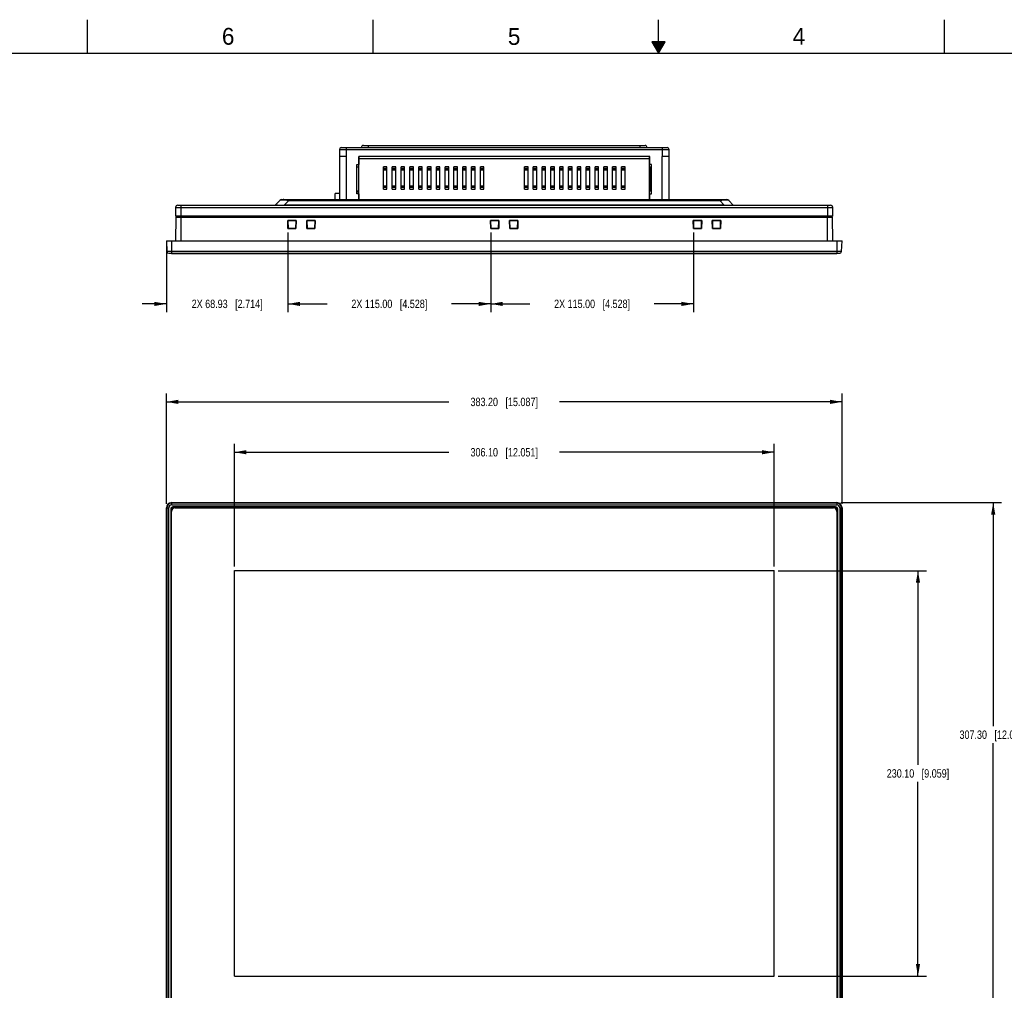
# Model space of a CAD drawing. Header units: inches. Extents: x 0 to 34, y 0 to 22.
# Tile 5 of 14: x 7.5 to 22.1, y 7.5 to 22. Entities that reach past the tile are written whole.
import ezdxf

# ---------------------------------------------------------------- set-up
doc = ezdxf.new("R2010")
doc.units = ezdxf.units.IN
doc.header["$LTSCALE"] = 1.87
doc.header["$MEASUREMENT"] = 0
doc.layers.get('0').update_dxf_attribs({"linetype": 'CONTINUOUS'})
doc.layers.add('DIMENSIONS', color=7, linetype='CONTINUOUS')
doc.styles.get("Standard").update_dxf_attribs({"font": 'txt', "width": 0.8})
doc.styles.add('TEXTSTYLE_2', font='txt')
doc.dimstyles.new('DIMSTYLE_2', dxfattribs={"dimtxt": 0.125, "dimasz": 0.18, "dimexe": 0.125, "dimexo": 0.0625, "dimgap": 0.0625, "dimtad": 0, "dimtih": 1, "dimtoh": 1, "dimdec": 3, "dimlfac": 1.5, "dimzin": 4, "dimdsep": 46, "dimtxsty": 'STANDARD', "dimblk": '_FILLED', "dimblk1": '_FILLED', "dimblk2": '_FILLED', "dimcen": 0.09, "dimadec": 0, "dimazin": 0, "dimtp": 0.01, "dimtm": 0.01, "dimtfac": 1, "dimtdec": 3, "dimtofl": 0, "dimtmove": 0, "dimatfit": 3, "dimldrblk": '_FILLED', "dimfxl": 1, "dimtolj": 1, "dimtzin": 4, "dimarcsym": 0})

# ---------------------------------------------------------------- blocks, each defined once
blk = doc.blocks.new('_FILLED')
at = {"color": 0, "linetype": 'BYBLOCK'}
blk.add_solid([(0, 0), (-1, 0.174), (-1, -0.174)], dxfattribs=at)
blk = doc.blocks.new('*D17')
at = {"layer": 'DIMENSIONS', "color": 2, "linetype": 'CONTINUOUS'}
for p, q in [((10.686, 13.857), (10.686, 15.683)), ((18.72, 13.857), (18.72, 15.683)), ((10.686, 15.558), (13.878, 15.558)), ((18.72, 15.558), (15.528, 15.558))]:
    blk.add_line(p, q, dxfattribs=at)
at = {"layer": 'DIMENSIONS', "color": 2, "linetype": 'CONTINUOUS', "xscale": 0.18, "yscale": 0.18, "zscale": 0.18, "rotation": 180}
blk.add_blockref('_FILLED', (10.686, 15.558), dxfattribs=at)
at = {"layer": 'DIMENSIONS', "color": 2, "linetype": 'CONTINUOUS', "xscale": 0.18, "yscale": 0.18, "zscale": 0.18}
blk.add_blockref('_FILLED', (18.72, 15.558), dxfattribs=at)
at = {"layer": 'DIMENSIONS', "color": 2, "linetype": 'CONTINUOUS', "insert": (14.703, 15.62), "char_height": 0.125, "width": 1.525, "attachment_point": 2, "line_spacing_factor": 0.9}
blk.add_mtext('306.10{\\Ftxt.shx;\\W1.000000;\\H0.125000; }[12.051]', dxfattribs=at)
blk = doc.blocks.new('*D18')
at = {"layer": 'DIMENSIONS', "color": 2, "linetype": 'CONTINUOUS'}
for p, q in [((18.783, 13.794), (20.987, 13.794)), ((20.862, 13.794), (20.862, 10.9)), ((20.862, 7.755), (20.862, 10.65)), ((18.783, 7.755), (20.987, 7.755))]:
    blk.add_line(p, q, dxfattribs=at)
at = {"layer": 'DIMENSIONS', "color": 2, "linetype": 'CONTINUOUS', "xscale": 0.18, "yscale": 0.18, "zscale": 0.18}
for p, rotation in [((20.862, 13.794), 90), ((20.862, 7.755), 270)]:
    blk.add_blockref('_FILLED', p, dxfattribs=dict(at, rotation=rotation))
at = {"layer": 'DIMENSIONS', "color": 2, "linetype": 'CONTINUOUS', "insert": (20.862, 10.837), "char_height": 0.125, "width": 1.425, "attachment_point": 2, "line_spacing_factor": 0.9}
blk.add_mtext('230.10{\\Ftxt.shx;\\W1.000000;\\H0.125000; }[9.059]', dxfattribs=at)
blk = doc.blocks.new('*D19')
at = {"layer": 'DIMENSIONS', "color": 2, "linetype": 'CONTINUOUS'}
for p, q in [((9.674, 14.791), (9.674, 16.433)), ((19.732, 14.791), (19.732, 16.433)), ((9.674, 16.308), (13.878, 16.308)), ((19.732, 16.308), (15.528, 16.308))]:
    blk.add_line(p, q, dxfattribs=at)
at = {"layer": 'DIMENSIONS', "color": 2, "linetype": 'CONTINUOUS', "xscale": 0.18, "yscale": 0.18, "zscale": 0.18, "rotation": 180}
blk.add_blockref('_FILLED', (9.674, 16.308), dxfattribs=at)
at = {"layer": 'DIMENSIONS', "color": 2, "linetype": 'CONTINUOUS', "xscale": 0.18, "yscale": 0.18, "zscale": 0.18}
blk.add_blockref('_FILLED', (19.732, 16.308), dxfattribs=at)
at = {"layer": 'DIMENSIONS', "color": 2, "linetype": 'CONTINUOUS', "insert": (14.703, 16.37), "char_height": 0.125, "width": 1.525, "attachment_point": 2, "line_spacing_factor": 0.9}
blk.add_mtext('383.20{\\Ftxt.shx;\\W1.000000;\\H0.125000; }[15.087]', dxfattribs=at)
blk = doc.blocks.new('*D20')
at = {"layer": 'DIMENSIONS', "color": 2, "linetype": 'CONTINUOUS'}
for p, q in [((19.716, 14.808), (22.107, 14.808)), ((21.982, 14.808), (21.982, 11.477)), ((21.982, 6.742), (21.982, 11.227)), ((19.716, 6.742), (22.107, 6.742))]:
    blk.add_line(p, q, dxfattribs=at)
at = {"layer": 'DIMENSIONS', "color": 2, "linetype": 'CONTINUOUS', "xscale": 0.18, "yscale": 0.18, "zscale": 0.18}
for p, rotation in [((21.982, 14.808), 90), ((21.982, 6.742), 270)]:
    blk.add_blockref('_FILLED', p, dxfattribs=dict(at, rotation=rotation))
at = {"layer": 'DIMENSIONS', "color": 2, "linetype": 'CONTINUOUS', "insert": (21.982, 11.414), "char_height": 0.125, "width": 1.525, "attachment_point": 2, "line_spacing_factor": 0.9}
blk.add_mtext('307.30{\\Ftxt.shx;\\W1.000000;\\H0.125000; }[12.098]', dxfattribs=at)
blk = doc.blocks.new('*D24')
at = {"layer": 'DIMENSIONS', "color": 2, "linetype": 'CONTINUOUS'}
for p, q in [((11.484, 18.829), (11.484, 17.642)), ((9.674, 18.644), (9.674, 17.642)), ((9.674, 17.767), (9.314, 17.767)), ((11.484, 17.767), (11.844, 17.767))]:
    blk.add_line(p, q, dxfattribs=at)
at = {"layer": 'DIMENSIONS', "color": 2, "linetype": 'CONTINUOUS', "xscale": 0.18, "yscale": 0.18, "zscale": 0.18}
blk.add_blockref('_FILLED', (9.674, 17.767), dxfattribs=at)
at = {"layer": 'DIMENSIONS', "color": 2, "linetype": 'CONTINUOUS', "xscale": 0.18, "yscale": 0.18, "zscale": 0.18, "rotation": 180}
blk.add_blockref('_FILLED', (11.484, 17.767), dxfattribs=at)
at = {"layer": 'DIMENSIONS', "color": 2, "linetype": 'CONTINUOUS', "insert": (10.579, 17.83), "char_height": 0.125, "width": 1.625, "attachment_point": 2, "line_spacing_factor": 0.9}
blk.add_mtext('2X 68.93{\\Ftxt.shx;\\W1.000000;\\H0.125000; }[2.714]', dxfattribs=at)
blk = doc.blocks.new('*D25')
at = {"layer": 'DIMENSIONS', "color": 2, "linetype": 'CONTINUOUS'}
for p, q in [((11.484, 18.829), (11.484, 17.642)), ((14.502, 18.829), (14.502, 17.642)), ((11.484, 17.767), (12.068, 17.767)), ((14.502, 17.767), (13.918, 17.767))]:
    blk.add_line(p, q, dxfattribs=at)
at = {"layer": 'DIMENSIONS', "color": 2, "linetype": 'CONTINUOUS', "xscale": 0.18, "yscale": 0.18, "zscale": 0.18, "rotation": 180}
blk.add_blockref('_FILLED', (11.484, 17.767), dxfattribs=at)
at = {"layer": 'DIMENSIONS', "color": 2, "linetype": 'CONTINUOUS', "xscale": 0.18, "yscale": 0.18, "zscale": 0.18}
blk.add_blockref('_FILLED', (14.502, 17.767), dxfattribs=at)
at = {"layer": 'DIMENSIONS', "color": 2, "linetype": 'CONTINUOUS', "insert": (12.993, 17.83), "char_height": 0.125, "width": 1.725, "attachment_point": 2, "line_spacing_factor": 0.9}
blk.add_mtext('2X 115.00{\\Ftxt.shx;\\W1.000000;\\H0.125000; }[4.528]', dxfattribs=at)
blk = doc.blocks.new('*D26')
at = {"layer": 'DIMENSIONS', "color": 2, "linetype": 'CONTINUOUS'}
for p, q in [((14.502, 18.829), (14.502, 17.642)), ((17.52, 18.829), (17.52, 17.642)), ((14.502, 17.767), (15.086, 17.767)), ((17.52, 17.767), (16.936, 17.767))]:
    blk.add_line(p, q, dxfattribs=at)
at = {"layer": 'DIMENSIONS', "color": 2, "linetype": 'CONTINUOUS', "xscale": 0.18, "yscale": 0.18, "zscale": 0.18, "rotation": 180}
blk.add_blockref('_FILLED', (14.502, 17.767), dxfattribs=at)
at = {"layer": 'DIMENSIONS', "color": 2, "linetype": 'CONTINUOUS', "xscale": 0.18, "yscale": 0.18, "zscale": 0.18}
blk.add_blockref('_FILLED', (17.52, 17.767), dxfattribs=at)
at = {"layer": 'DIMENSIONS', "color": 2, "linetype": 'CONTINUOUS', "insert": (16.011, 17.83), "char_height": 0.125, "width": 1.725, "attachment_point": 2, "line_spacing_factor": 0.9}
blk.add_mtext('2X 115.00{\\Ftxt.shx;\\W1.000000;\\H0.125000; }[4.528]', dxfattribs=at)

msp = doc.modelspace()

# ---------------------------------------------------------------- linework, layer by layer
at = {"color": 2, "linetype": 'CONTINUOUS'}
for p, q in [((8.50002, 21.5), (8.50002, 22)), ((12.75002, 21.5), (12.75002, 22)), ((17.00002, 21.5), (17.00002, 22)), ((21.25002, 22), (21.25002, 21.5)), ((16.90203, 21.66972), (17.00002, 21.5)), ((17.09801, 21.66972), (16.90203, 21.66972)), ((16.90764, 21.66), (17.0924, 21.66)), ((16.91342, 21.65), (17.08662, 21.65)), ((16.91919, 21.64), (17.08085, 21.64)), ((16.92496, 21.63), (17.07508, 21.63)), ((16.93074, 21.62), (17.0693, 21.62)), ((16.93651, 21.61), (17.06353, 21.61)), ((16.94229, 21.6), (17.05776, 21.6)), ((16.94806, 21.59), (17.05198, 21.59)), ((16.95383, 21.58), (17.04621, 21.58)), ((16.95961, 21.57), (17.04044, 21.57)), ((16.96538, 21.56), (17.03466, 21.56)), ((16.97115, 21.55), (17.02889, 21.55)), ((17.00002, 21.5), (17.09801, 21.66972)), ((16.97693, 21.54), (17.02311, 21.54)), ((16.9827, 21.53), (17.01734, 21.53)), ((16.98847, 21.52), (17.01157, 21.52)), ((16.99425, 21.51), (17.00579, 21.51))]:
    msp.add_line(p, q, dxfattribs=at)
at = {"color": 7, "linetype": 'CONTINUOUS'}
for p, q in [((12.27674, 20.09482), (17.12975, 20.09482)), ((12.35416, 19.96358), (12.35416, 20.09482)), ((12.57726, 20.09744), (12.57726, 20.09482)), ((12.57726, 20.09744), (16.82923, 20.09744)), ((12.60613, 20.12631), (16.80036, 20.12631)), ((12.68225, 20.09482), (12.68225, 20.12631)), ((16.72424, 20.12631), (16.72424, 20.09482)), ((16.82923, 20.09482), (16.82923, 20.09744)), ((17.05233, 20.09482), (17.05233, 19.96358)), ((12.24918, 20.06726), (12.24918, 19.32054)), ((12.24918, 20.06726), (17.15731, 20.06726)), ((12.35416, 19.96358), (12.24918, 19.96358)), ((12.35548, 19.96358), (12.35416, 19.96358)), ((12.35548, 19.32054), (12.35548, 19.96358)), ((12.53789, 19.96358), (12.53789, 19.84547)), ((16.8686, 19.96358), (12.53789, 19.96358)), ((12.5392, 19.32054), (12.5392, 19.96358)), ((16.86729, 19.96227), (12.5392, 19.96227)), ((16.86729, 19.96096), (12.5392, 19.96096)), ((12.5392, 19.9334), (16.86729, 19.9334)), ((16.86729, 19.32054), (16.86729, 19.96358)), ((16.8686, 19.84547), (16.8686, 19.96358)), ((17.05101, 19.96358), (17.05101, 19.32054)), ((17.05101, 19.96358), (17.05233, 19.96358)), ((17.15731, 19.96358), (17.05233, 19.96358)), ((17.15731, 19.32054), (17.15731, 20.06726)), ((12.51033, 19.40715), (12.51033, 19.84547)), ((12.51033, 19.84547), (12.53789, 19.84547)), ((12.51033, 19.8061), (12.5392, 19.8061)), ((12.53789, 19.44652), (12.53789, 19.8061)), ((12.90535, 19.47586), (12.90535, 19.81089)), ((12.95784, 19.81089), (12.90535, 19.81089)), ((12.90535, 19.78703), (12.95784, 19.78703)), ((12.95784, 19.47586), (12.95784, 19.81089)), ((13.03658, 19.47586), (13.03658, 19.81089)), ((13.08907, 19.81089), (13.03658, 19.81089)), ((13.03658, 19.78703), (13.08907, 19.78703)), ((13.08907, 19.47586), (13.08907, 19.81089)), ((13.16781, 19.47586), (13.16781, 19.81089)), ((13.22031, 19.81089), (13.16781, 19.81089)), ((13.16781, 19.78703), (13.22031, 19.78703)), ((13.22031, 19.47586), (13.22031, 19.81089)), ((13.29905, 19.47586), (13.29905, 19.81089)), ((13.35154, 19.81089), (13.29905, 19.81089)), ((13.29905, 19.78703), (13.35154, 19.78703)), ((13.35154, 19.47586), (13.35154, 19.81089)), ((13.43028, 19.47586), (13.43028, 19.81089)), ((13.48277, 19.81089), (13.43028, 19.81089)), ((13.43028, 19.78703), (13.48277, 19.78703)), ((13.48277, 19.47586), (13.48277, 19.81089)), ((13.56151, 19.47586), (13.56151, 19.81089)), ((13.61401, 19.81089), (13.56151, 19.81089)), ((13.56151, 19.78703), (13.61401, 19.78703)), ((13.61401, 19.47586), (13.61401, 19.81089)), ((13.69275, 19.47586), (13.69275, 19.81089)), ((13.74524, 19.81089), (13.69275, 19.81089)), ((13.69275, 19.78703), (13.74524, 19.78703)), ((13.74524, 19.47586), (13.74524, 19.81089)), ((13.82398, 19.47586), (13.82398, 19.81089)), ((13.87647, 19.81089), (13.82398, 19.81089)), ((13.82398, 19.78703), (13.87647, 19.78703)), ((13.87647, 19.47586), (13.87647, 19.81089)), ((13.95521, 19.47586), (13.95521, 19.81089)), ((14.00771, 19.81089), (13.95521, 19.81089)), ((13.95521, 19.78703), (14.00771, 19.78703)), ((14.00771, 19.47586), (14.00771, 19.81089)), ((14.08645, 19.47586), (14.08645, 19.81089)), ((14.13894, 19.81089), (14.08645, 19.81089)), ((14.08645, 19.78703), (14.13894, 19.78703)), ((14.13894, 19.47586), (14.13894, 19.81089)), ((14.21768, 19.47586), (14.21768, 19.81089)), ((14.27017, 19.81089), (14.21768, 19.81089)), ((14.21768, 19.78703), (14.27017, 19.78703)), ((14.27017, 19.47586), (14.27017, 19.81089)), ((14.34891, 19.47586), (14.34891, 19.81089)), ((14.40141, 19.81089), (14.34891, 19.81089)), ((14.34891, 19.78703), (14.40141, 19.78703)), ((14.40141, 19.47586), (14.40141, 19.81089)), ((15.00508, 19.47586), (15.00508, 19.81089)), ((15.05758, 19.81089), (15.00508, 19.81089)), ((15.00508, 19.78703), (15.05758, 19.78703)), ((15.05758, 19.47586), (15.05758, 19.81089)), ((15.13632, 19.47586), (15.13632, 19.81089)), ((15.18881, 19.81089), (15.13632, 19.81089)), ((15.13632, 19.78703), (15.18881, 19.78703)), ((15.18881, 19.47586), (15.18881, 19.81089)), ((15.26755, 19.47586), (15.26755, 19.81089)), ((15.32004, 19.81089), (15.26755, 19.81089)), ((15.26755, 19.78703), (15.32004, 19.78703)), ((15.32004, 19.47586), (15.32004, 19.81089)), ((15.39878, 19.47586), (15.39878, 19.81089)), ((15.45128, 19.81089), (15.39878, 19.81089)), ((15.39878, 19.78703), (15.45128, 19.78703)), ((15.45128, 19.47586), (15.45128, 19.81089)), ((15.58251, 19.81089), (15.53002, 19.81089)), ((15.53002, 19.47586), (15.53002, 19.81089)), ((15.53002, 19.78703), (15.58251, 19.78703)), ((15.58251, 19.47586), (15.58251, 19.81089)), ((15.71374, 19.81089), (15.66125, 19.81089)), ((15.66125, 19.47586), (15.66125, 19.81089)), ((15.66125, 19.78703), (15.71374, 19.78703)), ((15.71374, 19.47586), (15.71374, 19.81089)), ((15.84498, 19.81089), (15.79248, 19.81089)), ((15.79248, 19.47586), (15.79248, 19.81089)), ((15.79248, 19.78703), (15.84498, 19.78703)), ((15.84498, 19.47586), (15.84498, 19.81089)), ((15.97621, 19.81089), (15.92372, 19.81089)), ((15.92372, 19.47586), (15.92372, 19.81089)), ((15.92372, 19.78703), (15.97621, 19.78703)), ((15.97621, 19.47586), (15.97621, 19.81089)), ((16.10745, 19.81089), (16.05495, 19.81089)), ((16.05495, 19.47586), (16.05495, 19.81089)), ((16.05495, 19.78703), (16.10745, 19.78703)), ((16.10745, 19.47586), (16.10745, 19.81089)), ((16.23868, 19.81089), (16.18619, 19.81089)), ((16.18619, 19.47586), (16.18619, 19.81089)), ((16.18619, 19.78703), (16.23868, 19.78703)), ((16.23868, 19.47586), (16.23868, 19.81089)), ((16.36991, 19.81089), (16.31742, 19.81089)), ((16.31742, 19.47586), (16.31742, 19.81089)), ((16.31742, 19.78703), (16.36991, 19.78703)), ((16.36991, 19.47586), (16.36991, 19.81089)), ((16.50115, 19.81089), (16.44865, 19.81089)), ((16.44865, 19.47586), (16.44865, 19.81089)), ((16.44865, 19.78703), (16.50115, 19.78703)), ((16.50115, 19.47586), (16.50115, 19.81089)), ((16.86729, 19.8061), (16.89616, 19.8061)), ((16.89616, 19.84547), (16.8686, 19.84547)), ((16.8686, 19.8061), (16.8686, 19.44784)), ((16.89616, 19.40847), (16.89616, 19.84547)), ((12.95784, 19.76505), (12.90535, 19.76505)), ((12.90535, 19.76392), (12.95784, 19.76392)), ((13.08907, 19.76505), (13.03658, 19.76505)), ((13.03658, 19.76392), (13.08907, 19.76392)), ((13.22031, 19.76505), (13.16781, 19.76505)), ((13.16781, 19.76392), (13.22031, 19.76392)), ((13.35154, 19.76505), (13.29905, 19.76505)), ((13.29905, 19.76392), (13.35154, 19.76392)), ((13.48277, 19.76505), (13.43028, 19.76505)), ((13.43028, 19.76392), (13.48277, 19.76392)), ((13.61401, 19.76505), (13.56151, 19.76505)), ((13.56151, 19.76392), (13.61401, 19.76392)), ((13.74524, 19.76505), (13.69275, 19.76505)), ((13.69275, 19.76392), (13.74524, 19.76392)), ((13.87647, 19.76505), (13.82398, 19.76505)), ((13.82398, 19.76392), (13.87647, 19.76392)), ((14.00771, 19.76505), (13.95521, 19.76505)), ((13.95521, 19.76392), (14.00771, 19.76392)), ((14.13894, 19.76505), (14.08645, 19.76505)), ((14.08645, 19.76392), (14.13894, 19.76392)), ((14.27017, 19.76505), (14.21768, 19.76505)), ((14.21768, 19.76392), (14.27017, 19.76392)), ((14.40141, 19.76505), (14.34891, 19.76505)), ((14.34891, 19.76392), (14.40141, 19.76392)), ((15.05758, 19.76505), (15.00508, 19.76505)), ((15.00508, 19.76392), (15.05758, 19.76392)), ((15.18881, 19.76505), (15.13632, 19.76505)), ((15.13632, 19.76392), (15.18881, 19.76392)), ((15.32004, 19.76505), (15.26755, 19.76505)), ((15.26755, 19.76392), (15.32004, 19.76392)), ((15.45128, 19.76505), (15.39878, 19.76505)), ((15.39878, 19.76392), (15.45128, 19.76392)), ((15.58251, 19.76505), (15.53002, 19.76505)), ((15.53002, 19.76392), (15.58251, 19.76392)), ((15.71374, 19.76505), (15.66125, 19.76505)), ((15.66125, 19.76392), (15.71374, 19.76392)), ((15.84498, 19.76505), (15.79248, 19.76505)), ((15.79248, 19.76392), (15.84498, 19.76392)), ((15.97621, 19.76505), (15.92372, 19.76505)), ((15.92372, 19.76392), (15.97621, 19.76392)), ((16.10745, 19.76505), (16.05495, 19.76505)), ((16.05495, 19.76392), (16.10745, 19.76392)), ((16.23868, 19.76505), (16.18619, 19.76505)), ((16.18619, 19.76392), (16.23868, 19.76392)), ((16.36991, 19.76505), (16.31742, 19.76505)), ((16.31742, 19.76392), (16.36991, 19.76392)), ((16.50115, 19.76505), (16.44865, 19.76505)), ((16.44865, 19.76392), (16.50115, 19.76392)), ((12.95784, 19.52283), (12.90535, 19.52283)), ((12.90535, 19.5217), (12.95784, 19.5217)), ((12.95784, 19.49972), (12.90535, 19.49972)), ((13.08907, 19.52283), (13.03658, 19.52283)), ((13.03658, 19.5217), (13.08907, 19.5217)), ((13.08907, 19.49972), (13.03658, 19.49972)), ((13.22031, 19.52283), (13.16781, 19.52283)), ((13.16781, 19.5217), (13.22031, 19.5217)), ((13.22031, 19.49972), (13.16781, 19.49972)), ((13.35154, 19.52283), (13.29905, 19.52283)), ((13.29905, 19.5217), (13.35154, 19.5217)), ((13.35154, 19.49972), (13.29905, 19.49972)), ((13.48277, 19.52283), (13.43028, 19.52283)), ((13.43028, 19.5217), (13.48277, 19.5217)), ((13.48277, 19.49972), (13.43028, 19.49972)), ((13.61401, 19.52283), (13.56151, 19.52283)), ((13.56151, 19.5217), (13.61401, 19.5217)), ((13.61401, 19.49972), (13.56151, 19.49972)), ((13.74524, 19.52283), (13.69275, 19.52283)), ((13.69275, 19.5217), (13.74524, 19.5217)), ((13.74524, 19.49972), (13.69275, 19.49972)), ((13.87647, 19.52283), (13.82398, 19.52283)), ((13.82398, 19.5217), (13.87647, 19.5217)), ((13.87647, 19.49972), (13.82398, 19.49972)), ((14.00771, 19.52283), (13.95521, 19.52283)), ((13.95521, 19.5217), (14.00771, 19.5217)), ((14.00771, 19.49972), (13.95521, 19.49972)), ((14.13894, 19.52283), (14.08645, 19.52283)), ((14.08645, 19.5217), (14.13894, 19.5217)), ((14.13894, 19.49972), (14.08645, 19.49972)), ((14.27017, 19.52283), (14.21768, 19.52283)), ((14.21768, 19.5217), (14.27017, 19.5217)), ((14.27017, 19.49972), (14.21768, 19.49972)), ((14.40141, 19.52283), (14.34891, 19.52283)), ((14.34891, 19.5217), (14.40141, 19.5217)), ((14.40141, 19.49972), (14.34891, 19.49972)), ((15.05758, 19.52283), (15.00508, 19.52283)), ((15.00508, 19.5217), (15.05758, 19.5217)), ((15.05758, 19.49972), (15.00508, 19.49972)), ((15.18881, 19.52283), (15.13632, 19.52283)), ((15.13632, 19.5217), (15.18881, 19.5217)), ((15.18881, 19.49972), (15.13632, 19.49972)), ((15.32004, 19.52283), (15.26755, 19.52283)), ((15.26755, 19.5217), (15.32004, 19.5217)), ((15.32004, 19.49972), (15.26755, 19.49972)), ((15.45128, 19.52283), (15.39878, 19.52283)), ((15.39878, 19.5217), (15.45128, 19.5217)), ((15.45128, 19.49972), (15.39878, 19.49972)), ((15.58251, 19.52283), (15.53002, 19.52283)), ((15.53002, 19.5217), (15.58251, 19.5217)), ((15.58251, 19.49972), (15.53002, 19.49972)), ((15.71374, 19.52283), (15.66125, 19.52283)), ((15.66125, 19.5217), (15.71374, 19.5217)), ((15.71374, 19.49972), (15.66125, 19.49972)), ((15.84498, 19.52283), (15.79248, 19.52283)), ((15.79248, 19.5217), (15.84498, 19.5217)), ((15.84498, 19.49972), (15.79248, 19.49972)), ((15.97621, 19.52283), (15.92372, 19.52283)), ((15.92372, 19.5217), (15.97621, 19.5217)), ((15.97621, 19.49972), (15.92372, 19.49972)), ((16.10745, 19.52283), (16.05495, 19.52283)), ((16.05495, 19.5217), (16.10745, 19.5217)), ((16.10745, 19.49972), (16.05495, 19.49972)), ((16.23868, 19.52283), (16.18619, 19.52283)), ((16.18619, 19.5217), (16.23868, 19.5217)), ((16.23868, 19.49972), (16.18619, 19.49972)), ((16.36991, 19.52283), (16.31742, 19.52283)), ((16.31742, 19.5217), (16.36991, 19.5217)), ((16.36991, 19.49972), (16.31742, 19.49972)), ((16.50115, 19.52283), (16.44865, 19.52283)), ((16.44865, 19.5217), (16.50115, 19.5217)), ((16.50115, 19.49972), (16.44865, 19.49972)), ((12.1875, 19.32054), (12.1875, 19.40978)), ((12.24918, 19.40978), (12.1875, 19.40978)), ((12.5392, 19.44652), (12.51033, 19.44652)), ((12.51033, 19.43865), (12.5392, 19.43865)), ((12.5392, 19.4124), (12.51033, 19.4124)), ((12.53789, 19.40715), (12.51033, 19.40715)), ((12.53789, 19.40715), (12.53789, 19.32054)), ((12.5392, 19.35204), (12.53789, 19.35204)), ((12.90535, 19.47586), (12.95784, 19.47586)), ((13.03658, 19.47586), (13.08907, 19.47586)), ((13.16781, 19.47586), (13.22031, 19.47586)), ((13.29905, 19.47586), (13.35154, 19.47586)), ((13.43028, 19.47586), (13.48277, 19.47586)), ((13.56151, 19.47586), (13.61401, 19.47586)), ((13.69275, 19.47586), (13.74524, 19.47586)), ((13.82398, 19.47586), (13.87647, 19.47586)), ((13.95521, 19.47586), (14.00771, 19.47586)), ((14.08645, 19.47586), (14.13894, 19.47586)), ((14.21768, 19.47586), (14.27017, 19.47586)), ((14.34891, 19.47586), (14.40141, 19.47586)), ((15.00508, 19.47586), (15.05758, 19.47586)), ((15.13632, 19.47586), (15.18881, 19.47586)), ((15.26755, 19.47586), (15.32004, 19.47586)), ((15.39878, 19.47586), (15.45128, 19.47586)), ((15.53002, 19.47586), (15.58251, 19.47586)), ((15.66125, 19.47586), (15.71374, 19.47586)), ((15.79248, 19.47586), (15.84498, 19.47586)), ((15.92372, 19.47586), (15.97621, 19.47586)), ((16.05495, 19.47586), (16.10745, 19.47586)), ((16.18619, 19.47586), (16.23868, 19.47586)), ((16.31742, 19.47586), (16.36991, 19.47586)), ((16.44865, 19.47586), (16.50115, 19.47586)), ((16.89616, 19.44784), (16.86729, 19.44784)), ((16.8686, 19.40847), (16.89616, 19.40847)), ((16.8686, 19.32054), (16.8686, 19.40847)), ((9.81217, 19.20374), (9.81217, 19.07382)), ((9.81217, 19.20374), (19.59432, 19.20374)), ((9.84498, 19.23655), (19.56151, 19.23655)), ((9.89222, 19.07382), (9.89222, 19.23655)), ((11.29432, 19.23963), (11.36217, 19.30747)), ((11.39372, 19.32054), (18.01276, 19.32054)), ((11.4958, 19.30747), (11.42795, 19.23963)), ((11.42795, 19.23655), (11.42795, 19.23963)), ((17.97854, 19.23963), (11.42795, 19.23963)), ((11.4958, 19.30747), (11.4958, 19.32054)), ((11.4958, 19.30747), (17.91069, 19.30747)), ((17.91069, 19.32054), (17.91069, 19.30747)), ((17.97854, 19.23963), (17.91069, 19.30747)), ((17.97854, 19.23963), (17.97854, 19.23655)), ((18.04432, 19.30747), (18.11217, 19.23963)), ((19.51427, 19.23655), (19.51427, 19.07382)), ((19.59432, 19.07382), (19.59432, 19.20374)), ((9.81588, 19.0607), (9.80969, 18.70637)), ((19.59432, 19.07382), (9.81217, 19.07382)), ((9.81588, 19.0607), (19.59061, 19.0607)), ((9.82923, 19.07382), (9.829, 19.0607)), ((9.89485, 18.70637), (9.89485, 19.07382)), ((19.51164, 19.07382), (19.51164, 18.70637)), ((19.57749, 19.0607), (19.57726, 19.07382)), ((19.5968, 18.70637), (19.59061, 19.0607)), ((11.48352, 18.89125), (11.48054, 19.007)), ((11.48235, 19.00523), (11.48054, 19.007)), ((11.60574, 19.007), (11.48054, 19.007)), ((11.60393, 19.00523), (11.48235, 19.00523)), ((11.48241, 19.00524), (11.48544, 18.89322)), ((11.60084, 18.89322), (11.60387, 19.00524)), ((11.60574, 19.007), (11.60276, 18.89125)), ((11.60393, 19.00523), (11.60574, 19.007)), ((11.76699, 18.89125), (11.76401, 19.007)), ((11.76582, 19.00523), (11.76401, 19.007)), ((11.8892, 19.007), (11.76401, 19.007)), ((11.88739, 19.00523), (11.76582, 19.00523)), ((11.76587, 19.00524), (11.76891, 18.89322)), ((11.8843, 18.89322), (11.88734, 19.00524)), ((11.8892, 19.007), (11.88622, 18.89125)), ((11.88739, 19.00523), (11.8892, 19.007)), ((14.62411, 19.007), (14.49892, 19.007)), ((14.50073, 19.00523), (14.49892, 19.007)), ((14.50189, 18.89125), (14.49892, 19.007)), ((14.6223, 19.00523), (14.50073, 19.00523)), ((14.50078, 19.00524), (14.50382, 18.89322)), ((14.61921, 18.89322), (14.62225, 19.00524)), ((14.62411, 19.007), (14.62113, 18.89125)), ((14.6223, 19.00523), (14.62411, 19.007)), ((14.90758, 19.007), (14.78238, 19.007)), ((14.78419, 19.00523), (14.78238, 19.007)), ((14.78536, 18.89125), (14.78238, 19.007)), ((14.90577, 19.00523), (14.78419, 19.00523)), ((14.78425, 19.00524), (14.78728, 18.89322)), ((14.90267, 18.89322), (14.90571, 19.00524)), ((14.90758, 19.007), (14.9046, 18.89125)), ((14.90577, 19.00523), (14.90758, 19.007)), ((17.64248, 19.007), (17.51729, 19.007)), ((17.5191, 19.00523), (17.51729, 19.007)), ((17.52027, 18.89125), (17.51729, 19.007)), ((17.64067, 19.00523), (17.5191, 19.00523)), ((17.51915, 19.00524), (17.52219, 18.89322)), ((17.63758, 18.89322), (17.64062, 19.00524)), ((17.64248, 19.007), (17.63951, 18.89125)), ((17.64067, 19.00523), (17.64248, 19.007)), ((17.92595, 19.007), (17.80075, 19.007)), ((17.80256, 19.00523), (17.80075, 19.007)), ((17.80373, 18.89125), (17.80075, 19.007)), ((17.92414, 19.00523), (17.80256, 19.00523)), ((17.80262, 19.00524), (17.80565, 18.89322)), ((17.92105, 18.89322), (17.92408, 19.00524)), ((17.92595, 19.007), (17.92297, 18.89125)), ((17.92414, 19.00523), (17.92595, 19.007)), ((11.48544, 18.89322), (11.48352, 18.89125)), ((11.48352, 18.89125), (11.60276, 18.89125)), ((11.48544, 18.89322), (11.60084, 18.89322)), ((11.60084, 18.89322), (11.60276, 18.89125)), ((11.76891, 18.89322), (11.76699, 18.89125)), ((11.76699, 18.89125), (11.88622, 18.89125)), ((11.76891, 18.89322), (11.8843, 18.89322)), ((11.8843, 18.89322), (11.88622, 18.89125)), ((14.50382, 18.89322), (14.50189, 18.89125)), ((14.50189, 18.89125), (14.62113, 18.89125)), ((14.50382, 18.89322), (14.61921, 18.89322)), ((14.61921, 18.89322), (14.62113, 18.89125)), ((14.78728, 18.89322), (14.78536, 18.89125)), ((14.78536, 18.89125), (14.9046, 18.89125)), ((14.78728, 18.89322), (14.90267, 18.89322)), ((14.90267, 18.89322), (14.9046, 18.89125)), ((17.52219, 18.89322), (17.52027, 18.89125)), ((17.52027, 18.89125), (17.63951, 18.89125)), ((17.52219, 18.89322), (17.63758, 18.89322)), ((17.63758, 18.89322), (17.63951, 18.89125)), ((17.80565, 18.89322), (17.80373, 18.89125)), ((17.80373, 18.89125), (17.92297, 18.89125)), ((17.80565, 18.89322), (17.92105, 18.89322)), ((17.92105, 18.89322), (17.92297, 18.89125)), ((9.67437, 18.70637), (9.6827, 18.54751)), ((9.67437, 18.70637), (19.73212, 18.70637)), ((9.75311, 18.52264), (9.75311, 18.70637)), ((19.65338, 18.70637), (19.65338, 18.52264)), ((19.72379, 18.54751), (19.73212, 18.70637)), ((19.72379, 18.54751), (9.6827, 18.54751)), ((9.70891, 18.52264), (19.69758, 18.52264)), ((9.7518, 18.52264), (9.7518, 18.51739)), ((9.7518, 18.51739), (19.65469, 18.51739)), ((9.8043, 18.51739), (9.8043, 18.52264)), ((19.6022, 18.52264), (19.6022, 18.51739)), ((19.65469, 18.51739), (19.65469, 18.52264)), ((9.75311, 14.77308), (9.75311, 14.80762)), ((9.75311, 14.80762), (19.65338, 14.80762)), ((19.65338, 14.80762), (19.65338, 14.77308)), ((9.67437, 6.82074), (9.67437, 14.72888)), ((9.67437, 14.72888), (9.70891, 14.72888)), ((9.6827, 14.72888), (9.6827, 6.82074)), ((9.70891, 6.82074), (9.70891, 14.72888)), ((9.73868, 14.70919), (9.73868, 6.84043)), ((9.73868, 14.70919), (9.74655, 14.70919)), ((9.74655, 6.84043), (9.74655, 14.70919)), ((9.7518, 6.87192), (9.7518, 14.6777)), ((19.65338, 14.79929), (9.75311, 14.79929)), ((9.75311, 14.77308), (19.65338, 14.77308)), ((9.7728, 14.73544), (9.7728, 14.74331)), ((19.63369, 14.74331), (9.7728, 14.74331)), ((9.7728, 14.73544), (19.63369, 14.73544)), ((9.8043, 14.73019), (19.6022, 14.73019)), ((19.63369, 14.74331), (19.63369, 14.73544)), ((19.65469, 14.6777), (19.65469, 6.87192)), ((19.65994, 14.70919), (19.66781, 14.70919)), ((19.65994, 14.70919), (19.65994, 6.84043)), ((19.66781, 6.84043), (19.66781, 14.70919)), ((19.69758, 14.72888), (19.73212, 14.72888)), ((19.69758, 14.72888), (19.69758, 6.82074)), ((19.72379, 6.82074), (19.72379, 14.72888)), ((19.73212, 14.72888), (19.73212, 6.82074)), ((10.68619, 7.75512), (10.68619, 13.79449)), ((10.68619, 13.79449), (18.72031, 13.79449)), ((18.72031, 7.75512), (18.72031, 13.79449)), ((10.68619, 7.75512), (18.72031, 7.75512))]:
    msp.add_line(p, q, dxfattribs=at)
at = {"color": 7, "linetype": 'CONTINUOUS', "const_width": 0.02}
msp.add_lwpolyline([(33.50002, 21.5), (0.50002, 21.5)], dxfattribs=at)
at = {"color": 7, "linetype": 'CONTINUOUS'}
for centre, radius, start, end in [((12.27674, 20.06726), 0.02756, 90, 180), ((12.60613, 20.09744), 0.02887, 90, 180), ((16.80036, 20.09744), 0.02887, 0, 90), ((17.12975, 20.06726), 0.02756, 0, 90), ((9.84498, 19.20374), 0.03281, 90, 180), ((11.2869, 19.24705), 0.0105, 295.237677, 315), ((11.39372, 19.27592), 0.04462, 90, 135), ((11.42107, 19.29833), 0.02221, 90.001136, 90.340155), ((17.98542, 19.29833), 0.02221, 89.667896, 89.998865), ((18.01277, 19.27592), 0.04462, 45, 90), ((19.56151, 19.20374), 0.03281, 0, 90), ((9.70891, 18.54889), 0.02625, 183, 270), ((19.69758, 18.54889), 0.02625, 270, 357), ((9.75311, 14.72888), 0.07874, 90, 180), ((19.65338, 14.72888), 0.07874, 0, 90), ((9.75311, 14.72888), 0.07041, 90, 180), ((9.75311, 14.72888), 0.0442, 90, 180), ((9.7728, 14.70919), 0.03412, 90, 180), ((9.7728, 14.70919), 0.02625, 90, 180), ((9.8043, 14.6777), 0.05249, 90, 180), ((19.6022, 14.6777), 0.05249, 0, 90), ((19.63369, 14.70919), 0.03412, 0, 90), ((19.63369, 14.70919), 0.02625, 0, 90), ((19.65338, 14.72888), 0.07041, 0, 90), ((19.65338, 14.72888), 0.0442, 0, 90)]:
    msp.add_arc(centre, radius, start, end, dxfattribs=at)
for points, knots in [([(11.29432, 19.23963), (11.29432, 19.23962), (11.2943, 19.2396), (11.29429, 19.23957), (11.2943, 19.23954), (11.29433, 19.23951), (11.29436, 19.23949), (11.29442, 19.23946), (11.29448, 19.23943), (11.29457, 19.23941), (11.29467, 19.23938), (11.29483, 19.23935), (11.29507, 19.23931), (11.29541, 19.23926), (11.29582, 19.23922), (11.2963, 19.23917), (11.29684, 19.23913), (11.29746, 19.23909), (11.29815, 19.23905), (11.29892, 19.239), (11.30009, 19.23895), (11.30176, 19.23888), (11.304, 19.23881), (11.30656, 19.23874), (11.30947, 19.23868), (11.31272, 19.23862), (11.3163, 19.23857), (11.32023, 19.23853), (11.3245, 19.23849), (11.32745, 19.23848), (11.32898, 19.23848)], [0, 0, 0, 0, 0.00100347, 0.00182638, 0.00264365, 0.00364372, 0.00494572, 0.00661117, 0.0086726, 0.01114917, 0.01405382, 0.01739623, 0.02542685, 0.03530311, 0.04707953, 0.06080562, 0.07652843, 0.09429361, 0.11414598, 0.13612991, 0.16028943, 0.21530696, 0.27952428, 0.3532155, 0.43659055, 0.52978893, 0.63284727, 0.74569826, 0.86817453, 1, 1, 1, 1]), ([(11.32898, 19.23848), (11.32868, 19.23818), (11.3282, 19.23776), (11.32749, 19.23731), (11.32678, 19.23695), (11.32585, 19.23664), (11.32507, 19.23655), (11.3247, 19.23655)], [0, 0, 0, 0, 0.26471559, 0.39342009, 0.51943625, 0.76376716, 1, 1, 1, 1]), ([(11.32898, 19.23848), (11.33062, 19.23848), (11.334, 19.2385), (11.3392, 19.23853), (11.34466, 19.23857), (11.35237, 19.23864), (11.36245, 19.23875), (11.37497, 19.23889), (11.38791, 19.23905), (11.39889, 19.23919), (11.40778, 19.23931), (11.41449, 19.23941), (11.42122, 19.23951), (11.42571, 19.23959), (11.42795, 19.23963)], [0, 0, 0, 0, 0.04975512, 0.10238579, 0.15761856, 0.21517379, 0.33615477, 0.46322321, 0.59451775, 0.72850229, 0.79611537, 0.86397177, 0.93196497, 1, 1, 1, 1]), ([(11.40286, 19.31235), (11.39997, 19.31236), (11.39575, 19.31233), (11.3903, 19.3122), (11.3866, 19.31207), (11.38315, 19.31189), (11.37996, 19.31167), (11.37704, 19.31141), (11.37438, 19.31111), (11.37198, 19.31077), (11.36984, 19.3104), (11.36796, 19.30999), (11.36633, 19.30955), (11.36513, 19.30915), (11.36429, 19.30881), (11.36375, 19.30855), (11.36327, 19.3083), (11.36273, 19.30796), (11.36237, 19.30768), (11.36217, 19.30747)], [0, 0, 0, 0, 0.20938665, 0.30514738, 0.39477144, 0.47817149, 0.55529961, 0.62614929, 0.69075115, 0.74917656, 0.80153947, 0.84798913, 0.88870932, 0.92392657, 0.93956307, 0.9539407, 0.96710868, 0.97912339, 1, 1, 1, 1]), ([(11.42094, 19.32054), (11.42014, 19.32053), (11.41854, 19.32044), (11.41614, 19.32004), (11.41376, 19.31937), (11.41142, 19.31845), (11.40913, 19.31727), (11.40617, 19.31536), (11.40412, 19.31362), (11.40286, 19.31235)], [0, 0, 0, 0, 0.11732187, 0.23637194, 0.3575021, 0.4809792, 0.60699703, 0.73561161, 1, 1, 1, 1]), ([(11.4958, 19.30747), (11.49366, 19.30766), (11.48938, 19.30802), (11.48089, 19.30872), (11.47038, 19.30953), (11.45796, 19.31038), (11.44588, 19.3111), (11.43424, 19.31167), (11.41995, 19.31219), (11.40955, 19.31236), (11.40286, 19.31235)], [0, 0, 0, 0, 0.06924821, 0.13819432, 0.27476005, 0.40878128, 0.53920407, 0.66484024, 0.78440664, 1, 1, 1, 1]), ([(18.00364, 19.31235), (17.99694, 19.31236), (17.98654, 19.31219), (17.97225, 19.31167), (17.96061, 19.3111), (17.94853, 19.31038), (17.93611, 19.30953), (17.92561, 19.30872), (17.91711, 19.30802), (17.91284, 19.30766), (17.91069, 19.30747)], [0, 0, 0, 0, 0.21559438, 0.33516042, 0.46079621, 0.59121872, 0.72523983, 0.86180557, 0.93075174, 1, 1, 1, 1]), ([(17.97854, 19.23963), (17.98078, 19.23959), (17.98527, 19.23951), (17.992, 19.23941), (17.99871, 19.23931), (18.0076, 19.23919), (18.01858, 19.23905), (18.03152, 19.23889), (18.04404, 19.23875), (18.05412, 19.23864), (18.06183, 19.23857), (18.06729, 19.23853), (18.07249, 19.2385), (18.07587, 19.23848), (18.07751, 19.23848)], [0, 0, 0, 0, 0.06803512, 0.13602834, 0.20388476, 0.27149789, 0.40548276, 0.53677824, 0.66384847, 0.78483188, 0.84238757, 0.89761978, 0.95024853, 1, 1, 1, 1]), ([(17.98555, 19.32054), (17.98634, 19.32054), (17.98795, 19.32044), (17.99035, 19.32004), (17.99273, 19.31937), (17.99507, 19.31845), (17.99736, 19.31727), (18.00033, 19.31537), (18.00237, 19.31362), (18.00364, 19.31235)], [0, 0, 0, 0, 0.11732127, 0.23637063, 0.35750013, 0.4809768, 0.60699455, 0.73560952, 1, 1, 1, 1]), ([(18.04432, 19.30747), (18.04412, 19.30768), (18.04376, 19.30796), (18.04322, 19.3083), (18.04274, 19.30855), (18.0422, 19.30881), (18.04136, 19.30915), (18.04017, 19.30955), (18.03853, 19.30999), (18.03665, 19.3104), (18.03451, 19.31077), (18.03211, 19.31111), (18.02945, 19.31141), (18.02653, 19.31167), (18.02334, 19.31189), (18.01989, 19.31207), (18.01619, 19.3122), (18.01074, 19.31233), (18.00653, 19.31236), (18.00364, 19.31235)], [0, 0, 0, 0, 0.02087858, 0.03289397, 0.04606246, 0.06044042, 0.07607711, 0.11129435, 0.15201414, 0.19846314, 0.25082519, 0.30924963, 0.3738505, 0.44469924, 0.52182653, 0.60522601, 0.69484995, 0.79061104, 1, 1, 1, 1]), ([(18.07751, 19.23848), (18.07904, 19.23848), (18.08199, 19.23849), (18.08626, 19.23853), (18.09019, 19.23857), (18.09377, 19.23862), (18.09702, 19.23868), (18.09993, 19.23874), (18.1025, 19.23881), (18.10474, 19.23888), (18.1064, 19.23895), (18.10757, 19.239), (18.10834, 19.23904), (18.10903, 19.23909), (18.10965, 19.23913), (18.11019, 19.23917), (18.11067, 19.23922), (18.11108, 19.23926), (18.11142, 19.23931), (18.11166, 19.23935), (18.11183, 19.23938), (18.11192, 19.23941), (18.11201, 19.23943), (18.11207, 19.23946), (18.11213, 19.23948), (18.11216, 19.23951), (18.11219, 19.23954), (18.1122, 19.23957), (18.11219, 19.2396), (18.11218, 19.23962), (18.11217, 19.23963)], [0, 0, 0, 0, 0.13181217, 0.25427972, 0.36712646, 0.47018494, 0.56338754, 0.64676805, 0.72046425, 0.78468615, 0.83970753, 0.86386837, 0.88585313, 0.90570606, 0.92347164, 0.93919463, 0.95292064, 0.96469667, 0.9745722, 0.98260175, 0.98594352, 0.98884746, 0.9913233, 0.99338401, 0.99504884, 0.99635045, 0.99735067, 0.99816901, 0.99899397, 1, 1, 1, 1]), ([(18.07751, 19.23848), (18.07781, 19.23818), (18.0783, 19.23776), (18.079, 19.23731), (18.07971, 19.23695), (18.08064, 19.23664), (18.08142, 19.23655), (18.0818, 19.23655)], [0, 0, 0, 0, 0.26471559, 0.39342009, 0.51943625, 0.76376716, 1, 1, 1, 1])]:
    msp.add_open_spline(points, degree=3, knots=knots, dxfattribs=at)

# ---------------------------------------------------------------- texts
at = {"color": 2, "linetype": 'CONTINUOUS', "char_height": 0.25, "width": 0.25, "attachment_point": 1, "line_spacing_factor": 0.9, "style": 'TEXTSTYLE_2'}
for s, insert in [('6', (10.50119, 21.87725)), ('5', (14.75766, 21.87474)), ('4', (18.99773, 21.8777))]:
    msp.add_mtext(s, dxfattribs=dict(at, insert=insert))

# ---------------------------------------------------------------- dimensions: what is measured, and where the dimension line sits
at = {"layer": 'DIMENSIONS', "color": 2, "linetype": 'CONTINUOUS'}
for base, p1, p2, picture, middle in [((11.48352, 17.76739), (9.67437, 18.70637), (11.48352, 18.89125), '*D24', (10.57895, 17.76739)), ((14.50189, 17.76739), (11.48352, 18.89125), (14.50189, 18.89125), '*D25', (12.99271, 17.76739)), ((17.52027, 17.76739), (14.50189, 18.89125), (17.52027, 18.89125), '*D26', (16.01108, 17.76739))]:
    dim = msp.add_linear_dim(base=base, p1=p1, p2=p2, text='2X <>', dimstyle='DIMSTYLE_2', dxfattribs=at)
    dim.commit()
    dim.dimension.update_dxf_attribs({"geometry": picture, "text_midpoint": middle, "dimtype": 160})
for base, p1, p2, angle, picture, middle in [((9.67437, 16.30762), (19.73212, 14.72888), (9.67437, 14.72888), 180, '*D19', (14.70325, 16.30762)), ((21.98212, 14.80762), (19.65338, 6.742), (19.65338, 14.80762), 90, '*D20', (21.98212, 11.35194)), ((20.86202, 13.79449), (18.72031, 7.75512), (18.72031, 13.79449), 90, '*D18', (20.86202, 10.77481))]:
    dim = msp.add_linear_dim(base=base, p1=p1, p2=p2, angle=angle, dimstyle='DIMSTYLE_2', dxfattribs=at)
    dim.commit()
    dim.dimension.update_dxf_attribs({"geometry": picture, "text_midpoint": middle, "dimtype": 160})
dim = msp.add_linear_dim(base=(18.72031, 15.55762), p1=(10.68619, 13.79449), p2=(18.72031, 13.79449), dimstyle='DIMSTYLE_2', dxfattribs=at)
dim.commit()
dim.dimension.update_dxf_attribs({"geometry": '*D17', "text_midpoint": (14.70325, 15.55762), "dimtype": 160})

doc.saveas('drawing.dxf')
